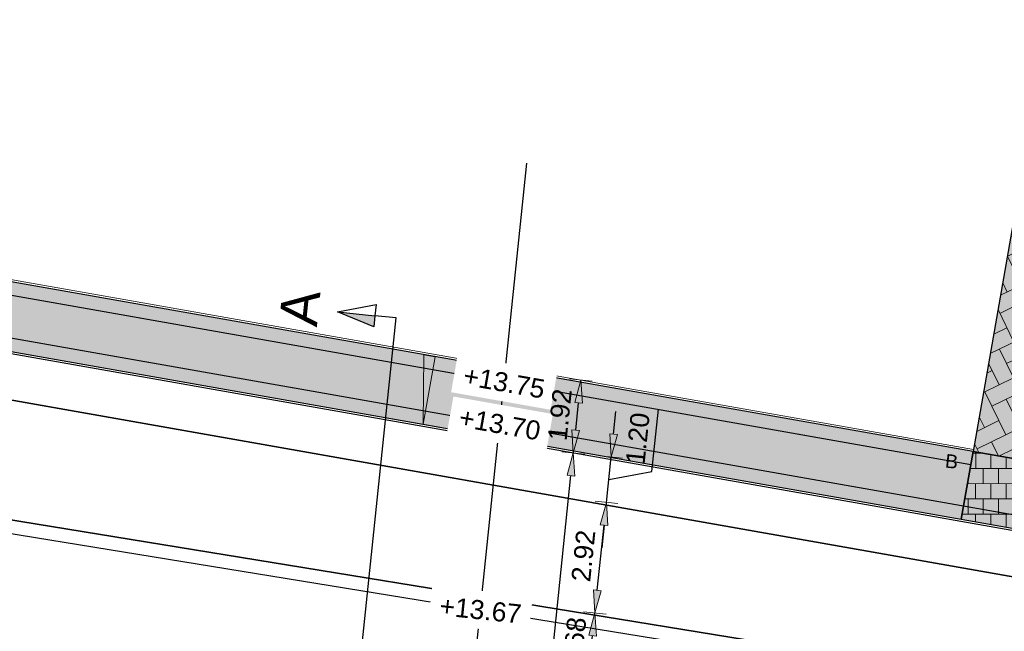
# Model space of a CAD drawing. Header units: metres. Extents: x 131295 to 132236, y 397710 to 398702.
# Tile 7 of 127: x 131380 to 131406, y 397809 to 397825. Entities that reach past the tile are written whole.
import ezdxf
from ezdxf.enums import TextEntityAlignment as Align

# ---------------------------------------------------------------- set-up
doc = ezdxf.new("R2010")
doc.units = ezdxf.units.M
doc.linetypes.add('AL-MATERIAALS', pattern=[2, 1, -1])
doc.layers.get('Defpoints').update_dxf_attribs({"color": 128})
for name, color, linetype, lineweight in [('N-D-dwarsprofiel situatie @ 0.2', 7, 'Continuous', 25), ('N-KO-opsluitband 60x200mm', 2, 'Continuous', 25), ('N-KO-opsluitband achterkant', 8, 'Continuous', 5), ('N-KO-tekst banden', 1, 'Continuous', 18), ('N-VH-afschotrichting @ 0.2', 250, 'Continuous', 18), ("N-VH-arcering 'MAT' grijs 254", 254, 'Continuous', 18), ('N-VH-arcering betontegels halfsteensverband', 8, 'Continuous', 5), ('N-VH-arcering SBS KF keperverband', 8, 'Continuous', 5), ('X-AL-maatvoering', 1, 'Continuous', 18), ('X-AL-materiaalscheiding', 1, 'AL-MATERIAALS', 18), ('X-AL-planhoogte', 190, 'Continuous', 25)]:
    doc.layers.add(name, color=color, linetype=linetype, lineweight=lineweight)
doc.layers.add("N-VH-arcering 'MAT' kleur 5 (roodbruin)", color=7, linetype='Continuous', lineweight=18, true_color=0xc5a6a0)
for name, color, linetype, plot in [('X-AL-contourlijnen', 30, 'Continuous', False), ('X-AL-hulplijn bandenlijnnummers', 30, 'Continuous', False), ('X-AL-hulplijn hoogtetekst', 190, 'Continuous', False)]:
    doc.layers.add(name, color=color, linetype=linetype, plot=plot)
doc.styles.add('CS Annotative', font='arial.ttf')
doc.dimstyles.new('CS Annotative', dxfattribs={"dimtxt": 2.5, "dimasz": 3, "dimexe": 0.18, "dimexo": 0.0625, "dimgap": 1, "dimtad": 1, "dimzin": 0, "dimdsep": 46, "dimtxsty": 'CS Annotative', "dimblk": 'CS Dimensionpijl', "dimcen": 0, "dimse1": 1, "dimse2": 1, "dimclrd": 256, "dimclre": 256, "dimclrt": 2, "dimadec": 0, "dimazin": 0, "dimtm": 1e-09, "dimtfac": 1, "dimtofl": 0, "dimtmove": 1, "dimatfit": 3, "dimfxl": 1, "dimtfillclr": 256, "dimtolj": 1, "dimtzin": 0, "dimarcsym": 0})

# ---------------------------------------------------------------- blocks, each defined once
blk = doc.blocks.new('CS Dimensionpijl')
h = blk.add_hatch(color=256)
h.dxf.hatch_style = 1
h.paths.add_polyline_path([(-1, -0.1667), (0, 0), (-1, 0.1667)])
at = {"flags": 128}
blk.add_lwpolyline([(0, 0.5), (0, -0.5)], dxfattribs=at)
blk.add_lwpolyline([(-1, -0.1667), (0, 0), (-1, 0.1667)], close=True, dxfattribs=at)
blk = doc.blocks.new('*D391')
at = {"layer": 'Defpoints', "color": 0, "transparency": 16777216}
for p in [(131394.372, 397813.45), (131394.372, 397813.45), (131392.734, 397797.712)]:
    blk.add_point(p, dxfattribs=at)
at = {"layer": 'X-AL-maatvoering', "lineweight": -2, "transparency": 16777216}
blk.add_line((131392.796, 397798.309), (131394.31, 397812.853), dxfattribs=at)
at = {"layer": 'X-AL-maatvoering', "lineweight": -2, "transparency": 16777216, "xscale": 0.6000000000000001, "yscale": 0.6000000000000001, "zscale": 0.6000000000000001}
for p, rotation in [((131394.372, 397813.45), 84.05726210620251), ((131392.734, 397797.712), 264.0572621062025)]:
    blk.add_blockref('CS Dimensionpijl', p, dxfattribs=dict(at, rotation=rotation))
at = {"layer": 'X-AL-maatvoering', "color": 2, "transparency": 16777216, "insert": (131393.1, 397805.628), "char_height": 0.5, "attachment_point": 5, "rotation": 84.0573, "style": 'CS Annotative'}
blk.add_mtext('\\A1;15.82', dxfattribs=at)
blk = doc.blocks.new('*D392')
at = {"layer": 'Defpoints', "color": 0, "transparency": 16777216}
for p in [(131394.572, 397815.364), (131394.572, 397815.364), (131394.372, 397813.45)]:
    blk.add_point(p, dxfattribs=at)
at = {"layer": 'X-AL-maatvoering', "lineweight": -2, "transparency": 16777216}
blk.add_line((131394.434, 397814.046), (131394.509, 397814.767), dxfattribs=at)
at = {"layer": 'X-AL-maatvoering', "lineweight": -2, "transparency": 16777216, "xscale": 0.6000000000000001, "yscale": 0.6000000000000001, "zscale": 0.6000000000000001}
for p, rotation in [((131394.572, 397815.364), 84.05726210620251), ((131394.372, 397813.45), 264.0572621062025)]:
    blk.add_blockref('CS Dimensionpijl', p, dxfattribs=dict(at, rotation=rotation))
at = {"layer": 'X-AL-maatvoering', "color": 2, "transparency": 16777216, "insert": (131394.019, 397814.454), "char_height": 0.5, "attachment_point": 5, "rotation": 84.0573, "style": 'CS Annotative'}
blk.add_mtext('\\A1;1.92', dxfattribs=at)
blk = doc.blocks.new('*U469')
at = {"ltscale": 0.2}
h = blk.add_hatch(color=256, dxfattribs=at)
h.dxf.hatch_style = 1
h.paths.add_polyline_path([(0, 0), (1.56, 8.86), (0.09, 9.12)])
blk.add_lwpolyline([(0, 0), (1.56, 8.86), (0.09, 9.12)], close=True, dxfattribs=at)
blk = doc.blocks.new('*U516')
blk.add_hatch(color=256).paths.add_polyline_path([(11.19, 134.56), (11.04, 133.09), (6.27, 135.08)])
for p, q in [((6.27, 135.08), (11.34, 136.04)), ((11.34, 136.04), (11.19, 134.57)), ((11.04, 133.09), (6.27, 135.08)), ((6.27, 135.08), (11.19, 134.56)), ((11.19, 134.56), (11.04, 133.09))]:
    blk.add_line(p, q)
at = {"ltscale": 10, "flags": 128}
blk.add_lwpolyline([(13.98, 134.27), (11.19, 134.56)], dxfattribs=at)
blk.add_lwpolyline([(-4.66, -44.76), (13.98, 134.27)])
at = {"lineweight": 50, "style": 'CS Annotative'}
for tag, p in [('Dwp2:', (1.31, 135.6)), ('Dwp1:', (-17.33, -43.44))]:
    blk.add_attdef(tag, text='', height=5, rotation=84.0573, dxfattribs=at).set_placement(p, align=Align.MIDDLE_CENTER)
blk = doc.blocks.new('*D531')
at = {"layer": 'Defpoints', "color": 0, "transparency": 16777216}
for p in [(131393.945, 397809.348), (131394.94, 397809.244), (131393.771, 397807.677)]:
    blk.add_point(p, dxfattribs=at)
at = {"layer": 'X-AL-maatvoering', "lineweight": -2, "transparency": 16777216}
blk.add_line((131394.828, 397808.17), (131394.878, 397808.648), dxfattribs=at)
at = {"layer": 'X-AL-maatvoering', "lineweight": -2, "transparency": 16777216, "xscale": 0.6000000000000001, "yscale": 0.6000000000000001, "zscale": 0.6000000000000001}
for p, rotation in [((131394.94, 397809.244), 84.05726208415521), ((131394.766, 397807.573), 264.0572620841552)]:
    blk.add_blockref('CS Dimensionpijl', p, dxfattribs=dict(at, rotation=rotation))
at = {"layer": 'X-AL-maatvoering', "color": 2, "transparency": 16777216, "insert": (131394.4, 397808.456), "char_height": 0.5, "attachment_point": 5, "rotation": 84.0573, "style": 'CS Annotative'}
blk.add_mtext('\\A1;1.68', dxfattribs=at)
blk = doc.blocks.new('*D532')
at = {"layer": 'Defpoints', "color": 0, "transparency": 16777216}
for p in [(131395.242, 397812.15), (131395.242, 397812.15), (131393.945, 397809.348)]:
    blk.add_point(p, dxfattribs=at)
at = {"layer": 'X-AL-maatvoering', "lineweight": -2, "transparency": 16777216}
blk.add_line((131395.002, 397809.841), (131395.18, 397811.553), dxfattribs=at)
at = {"layer": 'X-AL-maatvoering', "lineweight": -2, "transparency": 16777216, "xscale": 0.6000000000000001, "yscale": 0.6000000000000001, "zscale": 0.6000000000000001}
for p, rotation in [((131395.242, 397812.15), 84.05726208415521), ((131394.94, 397809.244), 264.0572620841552)]:
    blk.add_blockref('CS Dimensionpijl', p, dxfattribs=dict(at, rotation=rotation))
at = {"layer": 'X-AL-maatvoering', "color": 2, "transparency": 16777216, "insert": (131394.638, 397810.744), "char_height": 0.5, "attachment_point": 5, "rotation": 84.0573, "style": 'CS Annotative'}
blk.add_mtext('\\A1;2.92', dxfattribs=at)
blk = doc.blocks.new('*D533')
at = {"layer": 'Defpoints', "color": 0, "transparency": 16777216}
for p in [(131394.372, 397813.45), (131395.367, 397813.346), (131394.248, 397812.253)]:
    blk.add_point(p, dxfattribs=at)
at = {"layer": 'X-AL-maatvoering', "lineweight": -2, "transparency": 16777216}
for p, q in [((131395.429, 397813.943), (131395.491, 397814.54)), ((131396.435, 397812.963), (131396.606, 397814.604)), ((131395.242, 397812.15), (131395.367, 397813.346)), ((131395.305, 397812.748), (131396.435, 397812.963)), ((131395.18, 397811.553), (131395.118, 397810.956))]:
    blk.add_line(p, q, dxfattribs=at)
at = {"layer": 'X-AL-maatvoering', "lineweight": -2, "transparency": 16777216, "xscale": 0.6000000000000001, "yscale": 0.6000000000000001, "zscale": 0.6000000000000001}
for p, rotation in [((131395.367, 397813.346), 264.0572620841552), ((131395.242, 397812.15), 84.05726208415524)]:
    blk.add_blockref('CS Dimensionpijl', p, dxfattribs=dict(at, rotation=rotation))
at = {"layer": 'X-AL-maatvoering', "color": 2, "transparency": 16777216, "insert": (131396.067, 397813.83), "char_height": 0.5, "attachment_point": 5, "rotation": 84.0573, "style": 'CS Annotative'}
blk.add_mtext('\\A1;1.20', dxfattribs=at)

msp = doc.modelspace()

# ---------------------------------------------------------------- hatches: boundary and pattern name
at = {"layer": "N-VH-arcering 'MAT' grijs 254"}
h = msp.add_hatch(color=256, dxfattribs=at)
h.dxf.hatch_style = 1
edge = h.paths.add_edge_path()
edge.add_line((131352.621, 397822.705), (131341.656, 397824.777))
edge.add_line((131341.656, 397824.777), (131341.877, 397821.783))
edge.add_arc((131342.873, 397821.698), 1, 79.3005, 175.1056, ccw=False)
edge.add_line((131343.059, 397822.68), (131352.298, 397820.935))
edge.add_line((131352.298, 397820.935), (131372.448, 397817.379))
edge.add_line((131372.448, 397817.379), (131374.226, 397817.066))
edge.add_line((131374.226, 397817.066), (131404.567, 397811.712))
edge.add_line((131404.567, 397811.712), (131404.88, 397813.484))
edge.add_line((131404.88, 397813.484), (131352.621, 397822.705))
h = msp.add_hatch(color=256, dxfattribs=at)
h.dxf.hatch_style = 1
edge = h.paths.add_edge_path()
edge.add_line((131413.453, 397811.986), (131404.88, 397813.484))
edge.add_line((131404.88, 397813.484), (131404.567, 397811.712))
edge.add_line((131404.567, 397811.712), (131407.544, 397811.186))
edge.add_arc((131407.37, 397810.202), 1, -7.4481, 79.9931, ccw=False)
edge.add_line((131408.362, 397810.072), (131406.081, 397792.623))
edge.add_line((131406.081, 397792.623), (131405.941, 397791.28))
edge.add_line((131405.941, 397791.28), (131410.694, 397790.755))
edge.add_line((131410.694, 397790.755), (131411.12, 397794.14))
edge.add_line((131411.12, 397794.14), (131412.318, 397803.303))
edge.add_line((131412.318, 397803.303), (131411.574, 397803.401))
edge.add_line((131411.574, 397803.401), (131411.924, 397806.078))
edge.add_line((131411.924, 397806.078), (131412.668, 397805.981))
edge.add_line((131412.668, 397805.981), (131413.453, 397811.986))
at = {"layer": "N-VH-arcering 'MAT' kleur 5 (roodbruin)"}
h = msp.add_hatch(color=256, dxfattribs=at)
h.dxf.hatch_style = 1
h.paths.add_polyline_path([(131406.018, 397819.997), (131404.88, 397813.484), (131413.453, 397811.986), (131413.82, 397814.793), (131414.334, 397818.921)])
at = {"layer": 'N-VH-arcering betontegels halfsteensverband'}
h = msp.add_hatch(dxfattribs=at)
h.set_pattern_fill('CS-TEGEL HALFSTV', color=256, scale=6.67, angle=269.93)
h.set_pattern_definition([(269.93, (0, 0), (0.19961091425, -0.40044416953), [0.4002, -0.4002]), (359.93, (0, 0), (0.0004889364, 0.40019970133), [])])
edge = h.paths.add_edge_path()
edge.add_line((131413.453, 397811.986), (131404.88, 397813.484))
edge.add_line((131404.88, 397813.484), (131404.567, 397811.712))
edge.add_line((131404.567, 397811.712), (131407.544, 397811.186))
edge.add_arc((131407.37, 397810.202), 1, -7.4481, 79.9931, ccw=False)
edge.add_line((131408.362, 397810.072), (131406.081, 397792.623))
edge.add_line((131406.081, 397792.623), (131405.941, 397791.28))
edge.add_line((131405.941, 397791.28), (131410.694, 397790.755))
edge.add_line((131410.694, 397790.755), (131411.12, 397794.14))
edge.add_line((131411.12, 397794.14), (131412.318, 397803.303))
edge.add_line((131412.318, 397803.303), (131411.574, 397803.401))
edge.add_line((131411.574, 397803.401), (131411.924, 397806.078))
edge.add_line((131411.924, 397806.078), (131412.668, 397805.981))
edge.add_line((131412.668, 397805.981), (131413.453, 397811.986))
at = {"layer": 'N-VH-arcering SBS KF keperverband'}
h = msp.add_hatch(dxfattribs=at)
h.set_pattern_fill('CS-KF KEPERV', color=256, scale=20)
h.set_pattern_definition([(116.01877456, (26375.6293, 79453.50667), (-0.5616727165, 0.1931935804), [1.26, -0.42]), (206.01877456, (26375.44506, 79453.8841), (0.5616727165, -0.1931935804), [1.26, -0.42])])
h.paths.add_polyline_path([(131406.018, 397819.997), (131404.88, 397813.484), (131413.453, 397811.986), (131413.82, 397814.793), (131414.334, 397818.921)])

# ---------------------------------------------------------------- linework, layer by layer
at = {"layer": 'N-KO-opsluitband 60x200mm', "flags": 128}
for points in [[(131404.88, 397813.484), (131352.621, 397822.705), (131341.656, 397824.777)], [(131380.008, 397794.734), (131372.006, 397795.567), (131372.919, 397804.409), (131373.516, 397804.347), (131373.885, 397807.928), (131373.289, 397807.99), (131374.226, 397817.066), (131407.544, 397811.186)]]:
    msp.add_lwpolyline(points, dxfattribs=at)
at = {"layer": 'N-KO-opsluitband achterkant', "flags": 128}
for points in [[(131404.89, 397813.543), (131352.632, 397822.765), (131341.666, 397824.836), (131341.656, 397824.777)], [(131380.014, 397794.793), (131372.072, 397795.62), (131372.972, 397804.343), (131373.569, 397804.281), (131373.951, 397807.981), (131373.354, 397808.043), (131374.279, 397816.995), (131407.534, 397811.127)]]:
    msp.add_lwpolyline(points, dxfattribs=at)
at = {"layer": 'X-AL-contourlijnen', "flags": 128}
for points in [[(131352.621, 397822.705), (131341.656, 397824.777), (131341.877, 397821.783, -0.44421), (131343.059, 397822.68), (131352.298, 397820.935), (131372.448, 397817.379), (131374.226, 397817.066), (131404.567, 397811.712), (131404.88, 397813.484)], [(131413.453, 397811.986), (131404.88, 397813.484), (131404.567, 397811.712), (131407.544, 397811.186, -0.401193), (131408.362, 397810.072), (131406.081, 397792.623), (131405.941, 397791.28), (131410.694, 397790.755), (131411.12, 397794.14), (131412.318, 397803.303), (131411.574, 397803.401), (131411.924, 397806.078), (131412.668, 397805.981)]]:
    msp.add_lwpolyline(points, format="xyb", close=True, dxfattribs=at)
for points in [[(131406.018, 397819.997), (131404.88, 397813.484), (131413.453, 397811.986), (131413.82, 397814.793), (131414.334, 397818.921)], [(131374.748, 397815.694), (131374.421, 397812.532), (131404.714, 397807.592), (131403.002, 397793.004), (131405.969, 397792.695), (131408.204, 397809.79)]]:
    msp.add_lwpolyline(points, close=True, dxfattribs=at)
for points in [[(131407.534, 397811.127), (131374.279, 397816.995)], [(131374.748, 397815.694), (131408.204, 397809.79)], [(131404.714, 397807.592), (131374.421, 397812.532)]]:
    msp.add_lwpolyline(points, dxfattribs=at)
at = {"layer": 'X-AL-hulplijn bandenlijnnummers', "flags": 128}
for points in [[(131404.523, 397813.192), (131352.558, 397822.361), (131341.886, 397824.378)], [(131379.673, 397794.417), (131371.622, 397795.255), (131372.607, 397804.793), (131373.204, 397804.731), (131373.501, 397807.616), (131372.905, 397807.677), (131373.916, 397817.476), (131407.31, 397811.583)]]:
    msp.add_lwpolyline(points, dxfattribs=at)
at = {"layer": 'X-AL-hulplijn hoogtetekst', "flags": 128}
for points in [[(131404.819, 397813.14), (131352.558, 397822.361), (131341.591, 397824.433)], [(131388.346, 397774.874), (131393.154, 397821.068)], [(131379.972, 397794.385), (131371.622, 397795.255), (131372.607, 397804.793), (131373.204, 397804.731), (131373.501, 397807.616), (131372.905, 397807.677), (131373.916, 397817.476), (131407.605, 397811.531)], [(131374.365, 397812.186), (131404.327, 397807.3), (131402.654, 397793.044)]]:
    msp.add_lwpolyline(points, dxfattribs=at)
at = {"layer": 'X-AL-materiaalscheiding', "flags": 128}
for points in [[(131374.421, 397812.532), (131374.748, 397815.694), (131408.204, 397809.79)], [(131404.88, 397813.484), (131404.567, 397811.712)], [(131404.88, 397813.484), (131413.453, 397811.986)], [(131374.421, 397812.532), (131404.714, 397807.592), (131403.002, 397793.004)]]:
    msp.add_lwpolyline(points, dxfattribs=at)

# ---------------------------------------------------------------- block references
at = {"layer": 'N-D-dwarsprofiel situatie @ 0.2'}
ref = msp.add_blockref('*U516', (131386.919, 397790.143), dxfattribs=dict(at, xscale=0.2, yscale=0.2, zscale=0.2))
ref.add_attrib('Dwp2:', 'A', dxfattribs={"layer": '0', "lineweight": 50, "height": 1, "rotation": 84.0573, "style": 'CS Annotative'}).set_placement((131387.182, 397817.262), align=Align.MIDDLE_CENTER)
at = {"layer": 'N-VH-afschotrichting @ 0.2', "xscale": 0.2, "yscale": 0.2, "zscale": 0.2}
msp.add_blockref('*U469', (131390.429, 397814.206), dxfattribs=at)

# ---------------------------------------------------------------- texts
at = {"layer": 'N-KO-tekst banden', "style": 'CS Annotative'}
msp.add_text('B', height=0.36, rotation=353.7842, dxfattribs=at).set_placement((131404.314, 397813.229), align=Align.MIDDLE)

# ---------------------------------------------------------------- dimensions: what is measured, and where the dimension line sits
at = {"layer": 'X-AL-maatvoering'}
for base, p1, p2, picture, middle in [((131395.367, 397813.346), (131394.248, 397812.253), (131394.372, 397813.45), '*D533', (131396.003, 397813.209)), ((131395.242, 397812.15), (131393.945, 397809.348), (131395.242, 397812.15), '*D532', (131394.638, 397810.744)), ((131394.94, 397809.244), (131393.771, 397807.677), (131393.945, 397809.348), '*D531', (131394.4, 397808.456))]:
    dim = msp.add_linear_dim(base=base, p1=p1, p2=p2, angle=264.0573, dimstyle='CS Annotative', dxfattribs=at)
    dim.commit()
    dim.dimension.update_dxf_attribs({"geometry": picture, "text_midpoint": middle})

# ---------------------------------------------------------------- next in the draw order: texts
at = {"layer": 'X-AL-planhoogte', "char_height": 0.5, "attachment_point": 5, "style": 'CS Annotative', "bg_fill": 2}
for s, insert, rotation in [('+13.75', (131392.554, 397815.304), 349.9931), ('+13.70', (131392.44, 397814.207), 349.9931), ('+13.67', (131391.932, 397809.322), 354.0573)]:
    msp.add_mtext(s, dxfattribs=dict(at, insert=insert, rotation=rotation))

# ---------------------------------------------------------------- next in the draw order: dimensions: what is measured, and where the dimension line sits
at = {"layer": 'X-AL-maatvoering'}
for base, p1, p2, picture, middle in [((131394.572, 397815.364), (131394.372, 397813.45), (131394.572, 397815.364), '*D392', (131394.019, 397814.454)), ((131394.372, 397813.45), (131392.734, 397797.712), (131394.372, 397813.45), '*D391', (131393.1, 397805.628))]:
    dim = msp.add_linear_dim(base=base, p1=p1, p2=p2, angle=264.0573, dimstyle='CS Annotative', dxfattribs=at)
    dim.commit()
    dim.dimension.update_dxf_attribs({"geometry": picture, "text_midpoint": middle})

doc.saveas('drawing.dxf')
